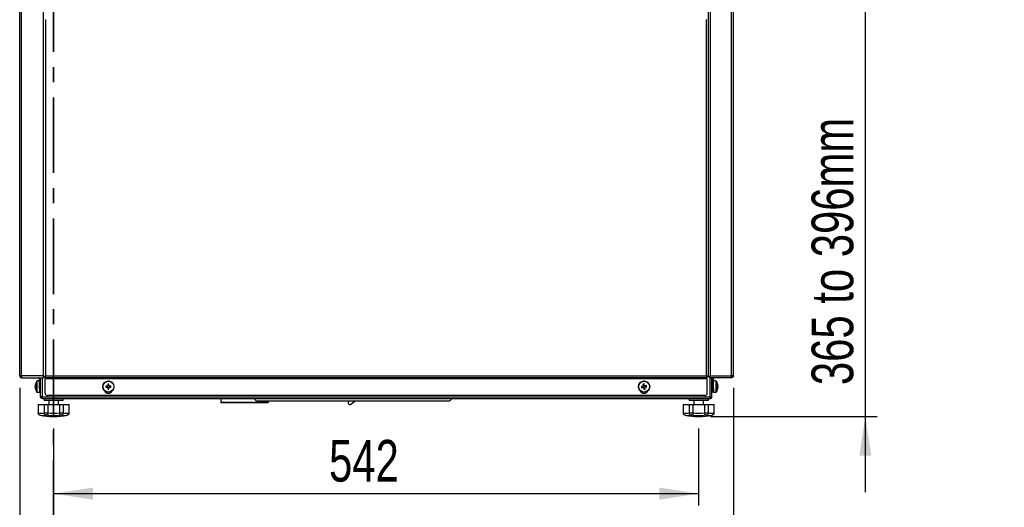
# Model space of a CAD drawing. Header units: millimetres. Extents: x 0 to 4200, y 0 to 2970.
# Tile 11 of 75: x 1469 to 2297, y 494 to 903. Entities that reach past the tile are written whole.
import ezdxf

# ---------------------------------------------------------------- set-up
doc = ezdxf.new("R2010")
doc.units = ezdxf.units.MM
doc.header["$LTSCALE"] = 10
doc.linetypes.add('CENTER', pattern=[10.16, 6.35, -1.27, 1.27, -1.27])
doc.layers.add('DIMENSION', color=8, linetype='Continuous')
doc.styles.add('SLDTEXTSTYLE1', font='TXT', dxfattribs={"width": 0.75})
doc.dimstyles.new('SLDDIMSTYLE0', dxfattribs={"dimtxt": 35, "dimasz": 33.02, "dimexe": 0, "dimexo": 0.0625, "dimgap": 8.75, "dimtad": 0, "dimdec": 0, "dimrnd": 1e-09, "dimzin": 12, "dimdsep": 46, "dimtxsty": 'SLDTEXTSTYLE1', "dimsah": 1, "dimcen": 0.09, "dimadec": 0, "dimazin": 3, "dimtfac": 1, "dimtdec": 0, "dimtofl": 0, "dimtmove": 0, "dimatfit": 3, "dimfxl": 1, "dimfrac": 2, "dimtolj": 1, "dimtzin": 12, "dimarcsym": 0})
doc.dimstyles.new('SLDDIMSTYLE1', dxfattribs={"dimtxt": 35, "dimasz": 33.02, "dimexe": 0, "dimexo": 0.0625, "dimgap": 8.75, "dimtad": 1, "dimdec": 0, "dimrnd": 1e-09, "dimzin": 12, "dimdsep": 46, "dimtxsty": 'SLDTEXTSTYLE1', "dimsah": 1, "dimcen": 0.09, "dimadec": 0, "dimazin": 3, "dimtfac": 1, "dimtdec": 0, "dimtofl": 0, "dimtmove": 0, "dimatfit": 3, "dimfxl": 1, "dimfrac": 2, "dimtolj": 1, "dimtzin": 12, "dimarcsym": 0})
doc.dimstyles.new('SLDDIMSTYLE2', dxfattribs={"dimtxt": 35, "dimasz": 33.02, "dimexe": 0, "dimexo": 0.0625, "dimgap": 8.75, "dimtad": 1, "dimrnd": 1e-09, "dimzin": 12, "dimdsep": 46, "dimtxsty": 'SLDTEXTSTYLE1', "dimsah": 1, "dimcen": 0.09, "dimadec": 0, "dimazin": 3, "dimtfac": 1, "dimtmove": 0, "dimatfit": 0, "dimfxl": 1, "dimfrac": 2, "dimtolj": 1, "dimtzin": 12, "dimarcsym": 0})

# ---------------------------------------------------------------- blocks, each defined once
blk = doc.blocks.new('_D_1')
at = {"layer": 'DIMENSION'}
for p, q in [((1497.99, 559.96), (1497.99, 495.19)), ((2039.84, 559.96), (2039.84, 495.19)), ((1497.99, 505.19), (2039.84, 505.19))]:
    blk.add_line(p, q, dxfattribs=at)
for points in [[(1497.99, 505.19), (1531.01, 500.11), (1531.01, 510.27)], [(2039.84, 505.19), (2006.82, 510.27), (2006.82, 500.11)]]:
    blk.add_solid(points, dxfattribs=at)
at = {"layer": 'DIMENSION', "insert": (1729.37, 550.3), "char_height": 35, "attachment_point": 1, "style": 'SLDTEXTSTYLE1'}
blk.add_mtext('542', dxfattribs=at)
blk = doc.blocks.new('_D_2')
at = {"layer": 'DIMENSION'}
for p, q in [((1469.49, 594.11), (1469.49, 352.21)), ((2069.09, 594.11), (2069.09, 352.21)), ((1469.49, 362.21), (1595.76, 362.21)), ((2069.09, 362.21), (1940.56, 362.21))]:
    blk.add_line(p, q, dxfattribs=at)
for points in [[(1469.49, 362.21), (1502.51, 357.13), (1502.51, 367.29)], [(2069.09, 362.21), (2036.07, 367.29), (2036.07, 357.13)]]:
    blk.add_solid(points, dxfattribs=at)
at = {"layer": 'DIMENSION', "char_height": 35, "attachment_point": 1, "style": 'SLDTEXTSTYLE1'}
for s, insert in [('Machine Width', (1595.76, 407.33)), ('600', (1729.37, 351.77))]:
    blk.add_mtext(s, dxfattribs=dict(at, insert=insert))
blk = doc.blocks.new('_D_3')
at = {"layer": 'DIMENSION'}
for p, q in [((2179.84, 939.42), (2179.84, 1002.92)), ((2050.79, 939.42), (2189.84, 939.42)), ((2179.84, 939.42), (2179.84, 569.96)), ((2049.84, 569.96), (2189.84, 569.96)), ((2179.84, 569.96), (2179.84, 506.46))]:
    blk.add_line(p, q, dxfattribs=at)
for points in [[(2179.84, 939.42), (2184.92, 972.44), (2174.76, 972.44)], [(2179.84, 569.96), (2174.76, 536.94), (2184.92, 536.94)]]:
    blk.add_solid(points, dxfattribs=at)
at = {"layer": 'DIMENSION', "insert": (2134.72, 596.3), "char_height": 35, "attachment_point": 1, "rotation": 90, "style": 'SLDTEXTSTYLE1'}
blk.add_mtext('365 to 396mm', dxfattribs=at)

msp = doc.modelspace()

# ---------------------------------------------------------------- linework, layer by layer
at = {"color": 7, "linetype": 'CENTER', "lineweight": 35}
msp.add_line((1497.986, 1447.462), (1497.986, 449.701), dxfattribs=at)
at = {"color": 7, "linetype": 'Continuous', "lineweight": 25}
for p, q in [((1469.486, 604.108), (1469.486, 1324.82)), ((1471.086, 604.108), (1471.086, 1324.82)), ((1489.186, 1324.82), (1489.186, 604.108)), ((2048.086, 603.558), (2048.086, 1324.575)), ((2049.386, 1324.82), (2049.386, 604.108)), ((2067.486, 604.108), (2067.486, 1324.82)), ((2069.086, 604.108), (2069.086, 1324.82)), ((1491.557, 604.108), (1491.557, 903.208)), ((2046.357, 604.108), (2046.357, 903.208)), ((2047.957, 903.028), (2047.957, 603.408)), ((2047.957, 738.758), (2048.086, 738.758)), ((2048.086, 614.96), (2047.957, 614.96)), ((2047.957, 614.158), (2048.086, 614.158)), ((1469.486, 604.108), (1471.086, 604.108)), ((1489.186, 604.108), (1471.086, 604.108)), ((1471.086, 604.108), (1471.086, 603.558)), ((1489.436, 603.308), (1489.186, 604.108)), ((1489.686, 603.558), (1489.186, 604.108)), ((1490.757, 603.408), (1491.557, 604.108)), ((1490.857, 603.308), (1491.557, 604.108)), ((1491.557, 604.108), (2046.357, 604.108)), ((2047.157, 603.408), (2046.357, 604.108)), ((2047.057, 603.308), (2046.357, 604.108)), ((2048.886, 603.558), (2049.386, 604.108)), ((2049.136, 603.308), (2049.386, 604.108)), ((2049.386, 604.108), (2067.486, 604.108)), ((2069.086, 604.108), (2067.486, 604.108)), ((2067.486, 604.108), (2067.486, 603.558)), ((1470.51, 603.558), (1471.086, 603.558)), ((1471.086, 602.508), (1471.086, 603.308)), ((1471.086, 602.508), (1471.1, 602.508)), ((1471.1, 602.508), (1489.436, 602.508)), ((1482.554, 595.905), (1482.554, 595.976)), ((1482.554, 595.516), (1482.554, 595.905)), ((1483.91, 594.97), (1483.91, 599.564)), ((1486.186, 599.758), (1484.28, 599.758)), ((1484.28, 594.969), (1484.28, 599.758)), ((1486.186, 593.508), (1486.186, 601.708)), ((1486.986, 601.708), (1486.986, 602.508)), ((1486.986, 593.508), (1486.986, 601.708)), ((1488.586, 586.558), (1488.586, 602.508)), ((1489.436, 602.508), (1489.436, 603.308)), ((1490.248, 603.558), (1489.686, 603.558)), ((1489.957, 603.558), (1489.957, 603.408)), ((1489.957, 603.408), (1490.757, 603.408)), ((1490.857, 602.508), (1490.857, 603.308)), ((2047.057, 602.508), (1490.857, 602.508)), ((1490.857, 602.508), (1490.857, 601.708)), ((1490.857, 601.708), (2047.057, 601.708)), ((1490.857, 589.508), (1490.857, 601.708)), ((1543.418, 597.191), (1543.432, 595.903)), ((1544.461, 595.997), (1543.431, 595.986)), ((1544.462, 595.915), (1544.448, 597.203)), ((1546.141, 595.547), (1544.853, 595.533)), ((1544.947, 594.504), (1544.935, 595.534)), ((1993.079, 597.078), (1993.297, 595.809)), ((1994.298, 596.065), (1993.283, 595.89)), ((1994.312, 595.983), (1994.094, 597.253)), ((1996.028, 595.886), (1994.758, 595.668)), ((1995.014, 594.667), (1994.84, 595.682)), ((2047.057, 602.508), (2047.057, 603.308)), ((2047.057, 601.708), (2047.057, 602.508)), ((2047.057, 589.508), (2047.057, 601.708)), ((2047.957, 603.408), (2047.157, 603.408)), ((2048.086, 603.558), (2048.886, 603.558)), ((2049.136, 602.508), (2049.136, 603.308)), ((2067.472, 602.508), (2049.136, 602.508)), ((2049.386, 586.558), (2049.386, 602.508)), ((2050.986, 586.572), (2050.986, 602.508)), ((2050.986, 599.008), (2051.586, 599.008)), ((2051.586, 598.793), (2050.986, 598.793)), ((2051.586, 593.508), (2051.586, 601.708)), ((2052.386, 593.508), (2052.386, 601.708)), ((2054.292, 599.758), (2052.386, 599.758)), ((2054.292, 599.758), (2054.292, 590.258)), ((2054.662, 599.564), (2054.662, 590.452)), ((2055.763, 597.197), (2055.779, 597.205)), ((2056.018, 595.979), (2056.018, 595.909)), ((2056.018, 595.909), (2056.018, 595.523)), ((2067.486, 602.508), (2067.472, 602.508)), ((2068.062, 603.558), (2067.486, 603.558)), ((2067.486, 602.508), (2067.486, 603.308)), ((1482.554, 595.516), (1482.554, 595.382)), ((1482.554, 594.486), (1482.554, 594.634)), ((1482.554, 594.103), (1482.554, 594.486)), ((1482.554, 594.103), (1482.554, 594.04)), ((1483.91, 590.452), (1483.91, 594.97)), ((1484.28, 590.258), (1484.28, 594.969)), ((1484.28, 590.258), (1486.186, 590.258)), ((1486.986, 593.508), (1486.186, 593.508)), ((1486.186, 593.508), (1486.186, 590.508)), ((1486.186, 590.258), (1486.186, 590.508)), ((1486.186, 590.508), (1486.986, 590.508)), ((1486.986, 590.734), (1486.986, 593.508)), ((1486.986, 586.572), (1486.986, 590.734)), ((2045.057, 587.508), (1492.857, 587.508)), ((1543.051, 595.513), (1541.763, 595.499)), ((1541.774, 594.469), (1543.062, 594.483)), ((1542.968, 595.512), (1542.979, 594.482)), ((1543.452, 594.101), (1543.466, 592.813)), ((1543.453, 594.019), (1544.483, 594.03)), ((1544.496, 592.825), (1544.482, 594.113)), ((1544.864, 594.503), (1546.152, 594.517)), ((1992.982, 595.363), (1991.712, 595.145)), ((1991.887, 594.13), (1993.156, 594.348)), ((1992.9, 595.349), (1993.075, 594.334)), ((1993.602, 594.033), (1993.82, 592.763)), ((1993.616, 593.951), (1994.631, 594.126)), ((1994.835, 592.938), (1994.617, 594.207)), ((1994.932, 594.653), (1996.202, 594.871)), ((2050.986, 595.223), (2051.586, 595.223)), ((2051.586, 594.793), (2050.986, 594.793)), ((2050.986, 591.223), (2051.586, 591.223)), ((2051.586, 591.008), (2050.986, 591.008)), ((2051.586, 593.508), (2052.386, 593.508)), ((2051.586, 590.508), (2051.586, 593.508)), ((2052.386, 590.508), (2051.586, 590.508)), ((2052.386, 593.508), (2052.386, 590.508)), ((2052.386, 590.508), (2052.386, 590.258)), ((2052.386, 590.258), (2054.292, 590.258)), ((2056.018, 595.523), (2055.763, 595.523)), ((2055.763, 594.493), (2056.018, 594.493)), ((2055.779, 592.811), (2055.763, 592.819)), ((2056.018, 595.374), (2056.018, 595.523)), ((2056.018, 594.642), (2056.018, 594.493)), ((2056.018, 594.493), (2056.018, 594.107)), ((2056.018, 594.037), (2056.018, 594.107)), ((1484.986, 579.958), (1484.986, 572.958)), ((1484.986, 579.958), (1485.094, 579.958)), ((1485.094, 579.958), (1485.094, 572.991)), ((1485.094, 579.958), (1490.094, 579.958)), ((1486.986, 586.558), (1486.986, 586.572)), ((1487.786, 586.558), (1486.986, 586.558)), ((1488.586, 586.558), (2049.386, 586.558)), ((1488.586, 584.958), (1488.586, 586.558)), ((1488.586, 584.958), (2049.386, 584.958)), ((1489.986, 584.958), (1489.986, 583.458)), ((1505.986, 583.458), (1489.986, 583.458)), ((1490.094, 579.958), (1490.094, 572.991)), ((1490.094, 579.958), (1492.986, 579.958)), ((1492.986, 579.958), (1492.986, 572.991)), ((1492.986, 579.958), (1502.986, 579.958)), ((1493.986, 583.458), (1493.986, 579.958)), ((1501.986, 579.958), (1501.986, 583.458)), ((1502.986, 579.958), (1502.986, 572.991)), ((1502.986, 579.958), (1505.878, 579.958)), ((1505.878, 579.958), (1505.878, 572.991)), ((1505.878, 579.958), (1510.878, 579.958)), ((1505.986, 583.458), (1505.986, 584.958)), ((1510.878, 579.958), (1510.878, 572.991)), ((1510.878, 579.958), (1510.986, 579.958)), ((1510.986, 572.958), (1510.986, 579.958)), ((1638.352, 584.958), (1638.352, 581.827)), ((1638.352, 581.827), (1678.352, 581.827)), ((1638.352, 581.727), (1638.352, 581.827)), ((1678.352, 581.727), (1638.352, 581.727)), ((1669.486, 582.957), (1829.486, 582.957)), ((1678.352, 582.957), (1678.352, 581.827)), ((1678.352, 581.727), (1678.352, 581.827)), ((1746.587, 582.957), (1745.931, 582.44)), ((1747.665, 580.238), (1750.965, 582.836)), ((1750.87, 582.957), (1750.965, 582.836)), ((1750.965, 582.836), (1751.119, 582.957)), ((2026.836, 579.958), (2026.836, 572.958)), ((2026.836, 579.958), (2026.944, 579.958)), ((2026.944, 579.958), (2026.944, 572.991)), ((2026.944, 579.958), (2031.944, 579.958)), ((2031.836, 584.958), (2031.836, 583.458)), ((2047.836, 583.458), (2031.836, 583.458)), ((2031.944, 579.958), (2031.944, 572.991)), ((2031.944, 579.958), (2034.836, 579.958)), ((2034.836, 579.958), (2034.836, 572.991)), ((2034.836, 579.958), (2044.836, 579.958)), ((2035.836, 583.458), (2035.836, 579.958)), ((2043.836, 579.958), (2043.836, 583.458)), ((2044.836, 579.958), (2044.836, 572.991)), ((2044.836, 579.958), (2047.728, 579.958)), ((2047.728, 579.958), (2047.728, 572.991)), ((2047.728, 579.958), (2052.728, 579.958)), ((2047.836, 583.458), (2047.836, 584.958)), ((2048.136, 583.458), (2047.836, 583.458)), ((2048.136, 583.458), (2048.136, 584.958)), ((2049.386, 584.958), (2049.386, 586.558)), ((2050.186, 586.558), (2050.986, 586.558)), ((2050.986, 586.558), (2050.986, 586.572)), ((2052.728, 579.958), (2052.728, 572.991)), ((2052.728, 579.958), (2052.836, 579.958)), ((2052.836, 572.958), (2052.836, 579.958)), ((1484.986, 572.958), (1485.094, 572.958)), ((1485.094, 572.958), (1485.094, 572.991)), ((1486.675, 570.991), (1486.625, 570.991)), ((1490.094, 572.991), (1490.094, 572.958)), ((1490.094, 572.958), (1492.985, 572.958)), ((1493.253, 570.991), (1491.408, 570.991)), ((1492.985, 572.958), (1492.986, 572.991)), ((1504.564, 570.991), (1502.719, 570.991)), ((1502.986, 572.991), (1502.987, 572.958)), ((1502.987, 572.958), (1505.878, 572.958)), ((1505.878, 572.958), (1505.878, 572.991)), ((1509.347, 570.991), (1509.297, 570.991)), ((1510.878, 572.991), (1510.878, 572.958)), ((1510.878, 572.958), (1510.986, 572.958)), ((2026.836, 572.958), (2026.944, 572.958)), ((2026.944, 572.958), (2026.944, 572.991)), ((2028.525, 570.991), (2028.475, 570.991)), ((2031.944, 572.991), (2031.944, 572.958)), ((2031.944, 572.958), (2034.835, 572.958)), ((2035.103, 570.991), (2033.258, 570.991)), ((2034.835, 572.958), (2034.836, 572.991)), ((2046.414, 570.991), (2044.569, 570.991)), ((2044.836, 572.991), (2044.837, 572.958)), ((2044.837, 572.958), (2047.728, 572.958)), ((2047.728, 572.958), (2047.728, 572.991)), ((2051.197, 570.991), (2051.147, 570.991)), ((2052.728, 572.991), (2052.728, 572.958)), ((2052.728, 572.958), (2052.836, 572.958))]:
    msp.add_line(p, q, dxfattribs=at)
at = {"color": 7, "linetype": 'Continuous', "lineweight": 25, "flags": 128}
msp.add_lwpolyline([(1482.809, 592.815), (1482.802, 592.812), (1482.797, 592.811), (1482.795, 592.811), (1482.794, 592.811), (1482.795, 592.813), (1482.797, 592.815), (1482.802, 592.819), (1482.809, 592.823)], dxfattribs=at)
at = {"color": 7, "linetype": 'Continuous', "lineweight": 25}
for centre, radius in [((1543.957, 595.008), 4.75), ((1543.957, 595.008), 4.556), ((1993.957, 595.008), 4.75), ((1993.957, 595.008), 4.556)]:
    msp.add_circle(centre, radius, dxfattribs=at)
for centre, radius, start, end in [((1490.316, 595.084), 7.813, 163.909428, 173.44378), ((1490.486, 595.012), 7.983, 164.084349, 173.519009), ((1490.486, 595.004), 7.983, 164.084349, 173.519009), ((1490.486, 595.008), 8, 145.282094, 164.062174), ((1482.824, 597.228), 0.0383, 217.078244, 246.174652), ((1491.575, 595.026), 8.781, 176.638646, 180.119311), ((1484.28, 599.308), 0.45, 90, 145.282094), ((1485.386, 601.708), 0.8, 0, 90), ((1485.386, 601.708), 1.6, 360, 30), ((1543.957, 595.008), 1.038, 120.375963, 150.87712), ((1543.957, 595.008), 0.851, 127.867646, 143.385438), ((1544.126, 579.598), 17.608, 88.950491, 92.302592), ((1543.957, 595.008), 0.851, 53.385438, 127.867646), ((1543.957, 595.008), 1.038, 30.375963, 60.87712), ((1543.957, 595.008), 0.851, 37.867646, 53.385438), ((1543.957, 595.008), 0.851, 323.385438, 37.867646), ((1528.547, 594.839), 17.608, 358.950491, 2.302592), ((1993.957, 595.008), 1.038, 129.498866, 160.000023), ((1996.567, 579.819), 17.608, 98.073394, 101.425495), ((1993.957, 595.008), 0.851, 136.990548, 152.508341), ((1993.957, 595.008), 0.851, 62.508341, 136.990548), ((1993.957, 595.008), 1.038, 39.498866, 70.000023), ((1993.957, 595.008), 0.851, 46.990548, 62.508341), ((1993.957, 595.008), 0.851, 332.508341, 46.990548), ((1978.769, 592.398), 17.608, 8.073394, 11.425495), ((2053.186, 601.708), 1.6, 150, 180), ((2053.186, 601.708), 0.8, 90, 180), ((2054.292, 599.308), 0.45, 34.717906, 90), ((2048.086, 595.008), 8, 15.937333, 34.717906), ((2048.275, 595.088), 7.794, 6.564838, 16.110592), ((2048.086, 595.008), 7.983, 6.480765, 15.915126), ((1482.966, 602.301), 6.798, 266.524077, 268.675341), ((1483.135, 595.883), 0.768, 220.747474, 244.820215), ((1483.135, 594.133), 0.768, 115.179785, 139.252526), ((1482.966, 587.715), 6.798, 91.324659, 93.475923), ((1482.966, 601.271), 6.798, 266.524077, 268.675341), ((1490.486, 595.004), 7.983, 186.480991, 195.915651), ((1490.316, 594.932), 7.813, 186.55622, 196.090572), ((1491.579, 594.99), 8.785, 176.639333, 183.360667), ((1491.397, 595.338), 8.603, 179.682715, 181.1544), ((1482.995, 592.837), 0.201, 172.720256, 186.218953), ((1490.486, 595.008), 8, 195.937826, 214.717906), ((1484.28, 590.708), 0.45, 214.717906, 270), ((1492.857, 589.508), 2, 180, 270), ((1543.957, 593.008), 3.5, 206.800983, 333.199017), ((1559.367, 595.177), 17.608, 178.950491, 182.302592), ((1543.957, 595.008), 1.038, 210.375963, 240.87712), ((1543.957, 595.008), 0.851, 143.385438, 217.867646), ((1543.957, 595.008), 0.851, 217.867646, 233.385438), ((1543.957, 595.008), 0.851, 233.385438, 307.867646), ((1543.789, 610.418), 17.608, 268.950491, 272.302592), ((1543.957, 595.008), 0.851, 307.867646, 323.385438), ((1543.957, 595.008), 1.038, 300.375963, 330.87712), ((1993.957, 593.008), 3.5, 206.800984, 333.199016), ((2009.146, 597.618), 17.608, 188.073394, 191.425495), ((1993.957, 595.008), 0.851, 152.508341, 226.990548), ((1993.957, 595.008), 1.038, 219.498866, 250.000023), ((1993.957, 595.008), 0.851, 226.990548, 242.508341), ((1993.957, 595.008), 0.851, 242.508341, 316.990548), ((1991.347, 610.197), 17.608, 278.073394, 281.425495), ((1993.957, 595.008), 0.851, 316.990548, 332.508341), ((1993.957, 595.008), 1.038, 309.498866, 340.000023), ((2045.057, 589.508), 2, 270, 0), ((2054.292, 590.708), 0.45, 270, 325.282094), ((2048.086, 595.008), 8, 325.282094, 344.062667), ((2046.993, 595.008), 8.786, 356.639449, 3.360551), ((2055.418, 595.862), 0.774, 296.513784, 320.868738), ((2055.418, 594.154), 0.774, 39.131262, 63.486216), ((2048.086, 595.008), 7.983, 344.084874, 353.519235), ((2048.275, 594.928), 7.794, 343.889408, 353.435162), ((2047.212, 595.356), 8.567, 358.843082, 1.123753), ((2055.557, 592.84), 0.221, 352.801997, 6.942331), ((1669.486, 585.957), 3, 199.448742, 270), ((1746.798, 581.339), 1.402, 128.211866, 308.211866), ((1829.486, 585.957), 3, 270, 340.551258), ((1486.986, 572.958), 2, 180, 259.611142), ((1487.594, 587.918), 15.135, 260.492022, 279.507978), ((1497.986, 632.958), 63, 259.611142, 269.997356), ((1489.042, 586.426), 15.616, 261.283815, 278.716185), ((1497.986, 632.958), 60.175, 265.233722, 274.766278), ((1497.986, 632.958), 62.148, 265.632442, 274.367558), ((1497.986, 632.958), 63, 269.997356, 280.388858), ((1506.93, 586.426), 15.616, 261.283815, 278.716185), ((1508.378, 587.918), 15.135, 260.492022, 279.507978), ((1508.986, 572.958), 2, 280.388858, 0), ((2028.836, 572.958), 2, 180, 259.611142), ((2029.444, 587.918), 15.135, 260.492022, 279.507978), ((2039.836, 632.958), 63, 259.611142, 269.997356), ((2030.892, 586.426), 15.616, 261.283815, 278.716185), ((2039.836, 632.958), 60.175, 265.233722, 274.766278), ((2039.836, 632.958), 62.148, 265.632442, 274.367558), ((2039.836, 632.958), 63, 269.997356, 280.388858), ((2048.78, 586.426), 15.616, 261.283815, 278.716185), ((2050.228, 587.918), 15.135, 260.492022, 279.507978), ((2050.836, 572.958), 2, 280.388858, 0)]:
    msp.add_arc(centre, radius, start, end, dxfattribs=at)
for points in [[(1469.486, 604.108), (1469.51, 603.898), (1469.558, 603.479), (1469.928, 602.95), (1470.457, 602.58), (1470.876, 602.532), (1471.086, 602.508)], [(1470.286, 604.108), (1470.298, 604.003), (1470.322, 603.794), (1470.507, 603.529), (1470.772, 603.344), (1470.981, 603.32), (1471.086, 603.308)], [(1471.086, 604.108), (1471.087, 603.898), (1471.09, 603.479), (1471.093, 602.95), (1471.097, 602.58), (1471.099, 602.532), (1471.1, 602.508)], [(2067.486, 604.108), (2067.485, 603.898), (2067.483, 603.479), (2067.479, 602.95), (2067.475, 602.58), (2067.473, 602.532), (2067.472, 602.508)], [(2068.286, 604.108), (2068.274, 604.003), (2068.25, 603.794), (2068.065, 603.529), (2067.801, 603.344), (2067.591, 603.32), (2067.486, 603.308)], [(2069.086, 604.108), (2069.062, 603.898), (2069.014, 603.479), (2068.644, 602.95), (2068.115, 602.58), (2067.696, 602.532), (2067.486, 602.508)], [(1488.586, 586.558), (1488.376, 586.559), (1487.957, 586.562), (1487.428, 586.565), (1487.058, 586.569), (1487.01, 586.571), (1486.986, 586.572)], [(1488.586, 584.958), (1488.376, 584.982), (1487.957, 585.03), (1487.428, 585.4), (1487.058, 585.929), (1487.01, 586.348), (1486.986, 586.558)], [(1488.586, 585.758), (1488.481, 585.77), (1488.272, 585.794), (1488.007, 585.979), (1487.822, 586.244), (1487.798, 586.453), (1487.786, 586.558)], [(2049.386, 586.558), (2049.596, 586.559), (2050.015, 586.562), (2050.544, 586.565), (2050.914, 586.569), (2050.962, 586.571), (2050.986, 586.572)], [(2049.386, 584.958), (2049.596, 584.982), (2050.015, 585.03), (2050.544, 585.4), (2050.914, 585.929), (2050.962, 586.348), (2050.986, 586.558)], [(2049.386, 585.758), (2049.491, 585.77), (2049.701, 585.794), (2049.965, 585.979), (2050.15, 586.244), (2050.174, 586.453), (2050.186, 586.558)]]:
    msp.add_open_spline(points, degree=3, dxfattribs=at)
for points, knots in [([(1486.675, 570.991), (1486.671, 570.992), (1486.637, 570.998), (1486.391, 571.052), (1485.956, 571.242), (1485.476, 571.698), (1485.153, 572.29), (1485.113, 572.735), (1485.094, 572.958)], [0, 0, 0, 0, 0.0049904, 0.0386753, 0.284039, 0.5245936, 0.7622416, 1, 1, 1, 1]), ([(1491.408, 570.991), (1491.405, 570.992), (1491.378, 570.998), (1491.185, 571.052), (1490.839, 571.242), (1490.445, 571.698), (1490.167, 572.29), (1490.119, 572.735), (1490.094, 572.958)], [0, 0, 0, 0, 0.0049904, 0.0386753, 0.284039, 0.5245936, 0.7622416, 1, 1, 1, 1]), ([(1492.985, 572.958), (1492.981, 572.735), (1492.972, 572.29), (1493.017, 571.698), (1493.103, 571.242), (1493.192, 571.052), (1493.245, 570.998), (1493.252, 570.992), (1493.253, 570.991)], [0, 0, 0, 0, 0.23775844, 0.47540642, 0.71596103, 0.96132472, 0.99500955, 1, 1, 1, 1]), ([(1502.987, 572.958), (1502.991, 572.735), (1503, 572.29), (1502.955, 571.698), (1502.869, 571.242), (1502.78, 571.052), (1502.727, 570.998), (1502.72, 570.992), (1502.719, 570.991)], [0, 0, 0, 0, 0.23775844, 0.47540642, 0.71596103, 0.96132472, 0.99500955, 1, 1, 1, 1]), ([(1505.878, 572.958), (1505.853, 572.735), (1505.805, 572.29), (1505.527, 571.698), (1505.133, 571.242), (1504.787, 571.052), (1504.594, 570.998), (1504.567, 570.992), (1504.564, 570.991)], [0, 0, 0, 0, 0.2377584, 0.4754064, 0.715961, 0.9613247, 0.9950096, 1, 1, 1, 1]), ([(1510.878, 572.958), (1510.859, 572.735), (1510.819, 572.29), (1510.496, 571.698), (1510.016, 571.242), (1509.582, 571.052), (1509.335, 570.998), (1509.301, 570.992), (1509.297, 570.991)], [0, 0, 0, 0, 0.2377584, 0.4754064, 0.715961, 0.9613247, 0.9950096, 1, 1, 1, 1]), ([(2028.525, 570.991), (2028.521, 570.992), (2028.487, 570.998), (2028.241, 571.052), (2027.806, 571.242), (2027.326, 571.698), (2027.003, 572.29), (2026.963, 572.735), (2026.944, 572.958)], [0, 0, 0, 0, 0.0049904, 0.0386753, 0.284039, 0.5245936, 0.7622416, 1, 1, 1, 1]), ([(2033.258, 570.991), (2033.255, 570.992), (2033.228, 570.998), (2033.035, 571.052), (2032.689, 571.242), (2032.295, 571.698), (2032.017, 572.29), (2031.969, 572.735), (2031.944, 572.958)], [0, 0, 0, 0, 0.0049904, 0.0386753, 0.284039, 0.5245936, 0.7622416, 1, 1, 1, 1]), ([(2034.835, 572.958), (2034.831, 572.735), (2034.822, 572.29), (2034.867, 571.698), (2034.953, 571.242), (2035.042, 571.052), (2035.095, 570.998), (2035.102, 570.992), (2035.103, 570.991)], [0, 0, 0, 0, 0.23775844, 0.47540642, 0.71596103, 0.96132472, 0.99500955, 1, 1, 1, 1]), ([(2044.837, 572.958), (2044.841, 572.735), (2044.85, 572.29), (2044.805, 571.698), (2044.719, 571.242), (2044.63, 571.052), (2044.577, 570.998), (2044.57, 570.992), (2044.569, 570.991)], [0, 0, 0, 0, 0.23775844, 0.47540642, 0.71596103, 0.96132472, 0.99500955, 1, 1, 1, 1]), ([(2047.728, 572.958), (2047.703, 572.735), (2047.655, 572.29), (2047.377, 571.698), (2046.983, 571.242), (2046.637, 571.052), (2046.444, 570.998), (2046.417, 570.992), (2046.414, 570.991)], [0, 0, 0, 0, 0.2377584, 0.4754064, 0.715961, 0.9613247, 0.9950096, 1, 1, 1, 1]), ([(2052.728, 572.958), (2052.709, 572.735), (2052.669, 572.29), (2052.346, 571.698), (2051.866, 571.242), (2051.432, 571.052), (2051.185, 570.998), (2051.151, 570.992), (2051.147, 570.991)], [0, 0, 0, 0, 0.2377584, 0.4754064, 0.715961, 0.9613247, 0.9950096, 1, 1, 1, 1])]:
    msp.add_open_spline(points, degree=3, knots=knots, dxfattribs=at)

# ---------------------------------------------------------------- dimensions: what is measured, and where the dimension line sits
at = {"layer": 'DIMENSION'}
dim = msp.add_linear_dim(base=(2179.84, 569.958), p1=(2040.785, 939.419), p2=(2039.836, 569.958), angle=90, text='365 to 396mm', dimstyle='SLDDIMSTYLE2', dxfattribs=at)
dim.commit()
dim.dimension.update_dxf_attribs({"geometry": '_D_3', "text_midpoint": (2179.84, 753.754), "dimtype": 160})
dim = msp.add_linear_dim(base=(2069.086, 362.211), p1=(1469.486, 604.108), p2=(2069.086, 604.108), text='Machine Width\\P<>', dimstyle='SLDDIMSTYLE0', dxfattribs=at)
dim.commit()
dim.dimension.update_dxf_attribs({"geometry": '_D_2', "text_midpoint": (1768.161, 362.211), "dimtype": 160})
dim = msp.add_linear_dim(base=(2039.836, 505.187), p1=(1497.986, 569.958), p2=(2039.836, 569.958), dimstyle='SLDDIMSTYLE1', dxfattribs=at)
dim.commit()
dim.dimension.update_dxf_attribs({"geometry": '_D_1', "text_midpoint": (1768.161, 505.187), "dimtype": 160})

doc.saveas('drawing.dxf')
